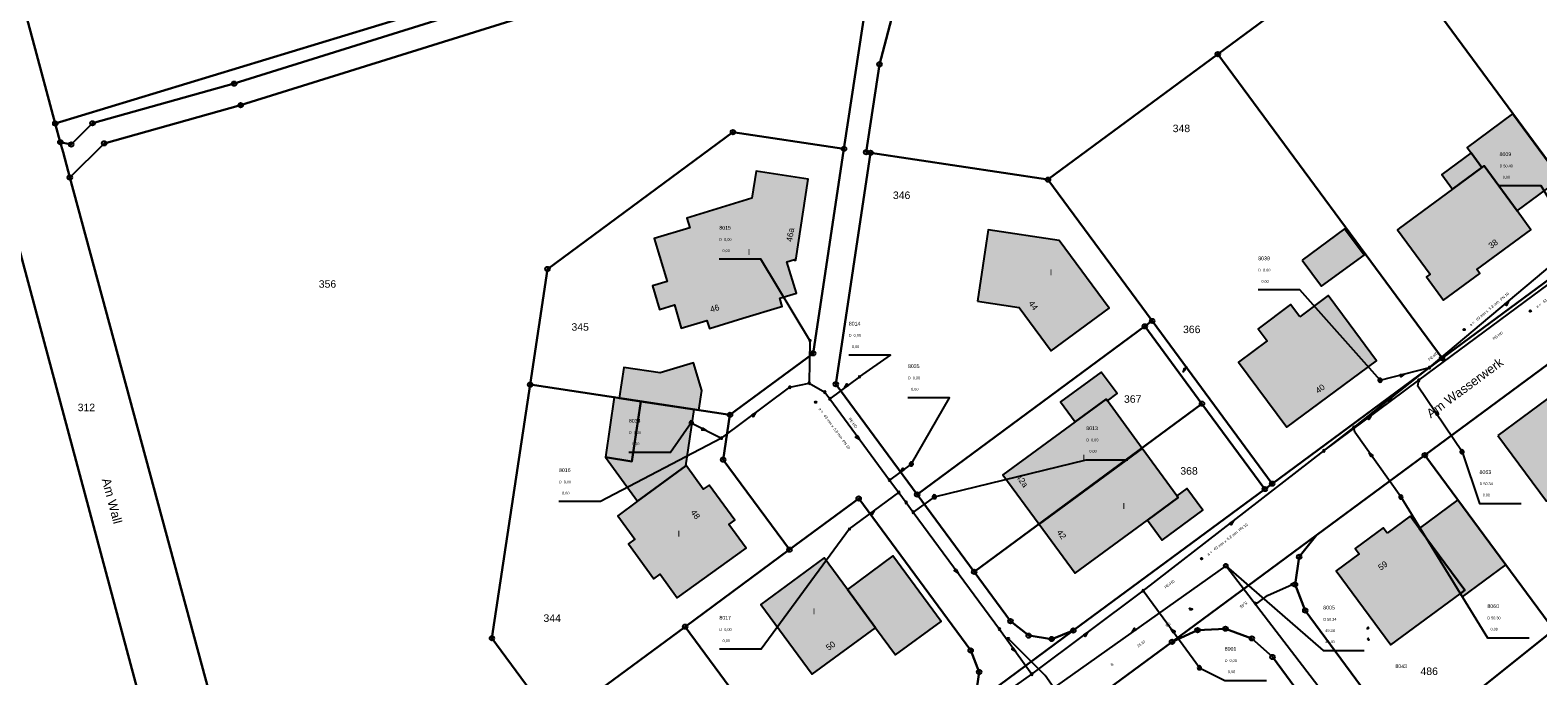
# Model space of a CAD drawing. Header units: metres. Extents: x 410063 to 2410512, y 5786105 to 5787650.
# Tile 9 of 30: x 2409722 to 2409890, y 5786888 to 5786959. Entities that reach past the tile are written whole.
import ezdxf

# ---------------------------------------------------------------- set-up
doc = ezdxf.new("R2010")
doc.units = ezdxf.units.M
for name, color, linetype in [('DRUCK-DECKELH', 40, 'Continuous'), ('DRUCK-FLUßRICH', 40, 'Continuous'), ('DRUCK-HALTUNGE', 40, 'Continuous'), ('DRUCK-ROHRD-M', 40, 'Continuous'), ('DRUCK-ROHRMAT', 40, 'Continuous'), ('DRUCK-SCHACHTN', 40, 'Continuous'), ('DRUCK-SCHAECHT', 40, 'Continuous'), ('DRUCK-SOHLENH', 40, 'Continuous'), ('K100-FLST_GRENZEN', 40, 'Continuous'), ('K105-FLST_NUMMERN', 40, 'Continuous'), ('K120-ALLG_TEXTE', 40, 'Continuous'), ('K125-GEB_LINIEN', 40, 'Continuous'), ('K125-GEB_LINIEN-FLAECHE', 2, 'Continuous'), ('K130-GEB_TEXTE', 40, 'Continuous'), ('KANAL', 9, 'Continuous'), ('R-DECKELHOEHE', 7, 'Continuous'), ('R-FLUßRBICHTUNG', 7, 'Continuous'), ('R-GEFAELLE', 7, 'Continuous'), ('R-HALTUNGEN', 7, 'Continuous'), ('R-HAUSANSCHLUS', 7, 'Continuous'), ('R-LAENGE', 7, 'Continuous'), ('R-ROHRMATERIAL', 7, 'Continuous'), ('R-SCHACHTNR', 7, 'Continuous'), ('R-SCHAECHTE', 7, 'Continuous'), ('R-SOHLENHOEHE', 7, 'Continuous'), ('SCHAECHTE-OV', 40, 'Continuous'), ('SCHAECHTE-SCHN', 40, 'Continuous')]:
    doc.layers.add(name, color=color, linetype=linetype)
doc.styles.add('ARIAL', font='arial.ttf')

# ---------------------------------------------------------------- blocks, each defined once
blk = doc.blocks.new('233')
at = {"layer": 'K105-FLST_NUMMERN', "color": 7}
for points in [[(2, 0.5, 0), (0, 0, 0), (2, -0.5, 0)], [(0, 0, 0), (4, 0, 0)]]:
    blk.add_polyline3d(points, dxfattribs=at)
blk = doc.blocks.new('GRENZSTEIN')
at = {"color": 7, "linetype": 'Continuous'}
blk.add_circle((0.000001, 0.000001), 0.749999, dxfattribs=at)
blk = doc.blocks.new('140')
at = {"layer": 'DRUCK-FLUßRICH', "color": 12}
for points in [[(0, 0, 0), (6.9, 1, 0), (7, 0, 0), (0, 0, 0)], [(0.141, 0, 0), (0.165, 0.024, 0)], [(0.331, 0.048, 0), (0.283, 0, 0)], [(0.424, 0, 0), (0.496, 0.072, 0)], [(0.662, 0.096, 0), (0.566, 0, 0)], [(0.707, 0, 0), (0.827, 0.12, 0)], [(0.992, 0.144, 0), (0.849, 0, 0)], [(0.99, 0, 0), (1.158, 0.168, 0)], [(1.323, 0.192, 0), (1.131, 0, 0)], [(1.273, 0, 0), (1.489, 0.216, 0)], [(1.654, 0.24, 0), (1.414, 0, 0)], [(1.556, 0, 0), (1.819, 0.264, 0)], [(1.985, 0.288, 0), (1.697, 0, 0)], [(1.838, 0, 0), (2.15, 0.312, 0)], [(2.315, 0.336, 0), (1.98, 0, 0)], [(2.121, 0, 0), (2.481, 0.36, 0)], [(2.646, 0.384, 0), (2.263, 0, 0)], [(2.404, 0, 0), (2.812, 0.407, 0)], [(2.977, 0.431, 0), (2.546, 0, 0)], [(2.687, 0, 0), (3.142, 0.455, 0)], [(3.308, 0.479, 0), (2.828, 0, 0)], [(2.97, 0, 0), (3.473, 0.503, 0)], [(3.639, 0.527, 0), (3.111, 0, 0)], [(3.253, 0, 0), (3.804, 0.551, 0)], [(3.969, 0.575, 0), (3.394, 0, 0)], [(3.536, 0, 0), (4.135, 0.599, 0)], [(4.3, 0.623, 0), (3.677, 0, 0)], [(3.818, 0, 0), (4.466, 0.647, 0)], [(4.631, 0.671, 0), (3.96, 0, 0)], [(4.101, 0, 0), (4.796, 0.695, 0)], [(4.962, 0.719, 0), (4.243, 0, 0)], [(4.384, 0, 0), (5.127, 0.743, 0)], [(5.293, 0.767, 0), (4.525, 0, 0)], [(4.667, 0, 0), (5.458, 0.791, 0)], [(5.623, 0.815, 0), (4.808, 0, 0)], [(4.95, 0, 0), (5.789, 0.839, 0)], [(5.954, 0.863, 0), (5.091, 0, 0)], [(5.233, 0, 0), (6.119, 0.887, 0)], [(6.285, 0.911, 0), (5.374, 0, 0)], [(5.515, 0, 0), (6.45, 0.935, 0)], [(6.616, 0.959, 0), (5.657, 0, 0)], [(5.798, 0, 0), (6.781, 0.983, 0)], [(6.904, 0.964, 0), (5.94, 0, 0)], [(6.081, 0, 0), (6.916, 0.835, 0)], [(6.929, 0.707, 0), (6.223, 0, 0)], [(6.364, 0, 0), (6.942, 0.578, 0)], [(6.955, 0.45, 0), (6.505, 0, 0)], [(6.647, 0, 0), (6.968, 0.321, 0)], [(6.981, 0.193, 0), (6.788, 0, 0)], [(6.93, 0, 0), (6.994, 0.064, 0)]]:
    blk.add_polyline3d(points, dxfattribs=at)
blk = doc.blocks.new('147')
at = {"color": 12, "linetype": 'Continuous'}
blk.add_circle((0, 0), 1.25, dxfattribs=at)
at = {"layer": 'DRUCK-ROHRD-M', "color": 12}
blk.add_polyline3d([(-1.25, -1.25, 0), (1.25, 1.25, 0)], dxfattribs=at)
blk = doc.blocks.new('1002')
at = {"color": 7, "linetype": 'Continuous'}
for start, end in [(359.999977, 180.000023), (29.999995, 90.000023), (180.000023, 359.999977), (210.000012, 269.999977)]:
    blk.add_arc((0, 0), 2.5, start, end, dxfattribs=at)
at = {"layer": 'DRUCK-SCHAECHT', "color": 7}
for points in [[(0, 2.5, 0), (0, -2.5, 0)], [(2.165, 1.25, 0), (0, 1.25, 0), (0, 2.5, 0)], [(-2.165, -1.25, 0), (0, -1.25, 0), (0, -2.5, 0)]]:
    blk.add_polyline3d(points, dxfattribs=at)
blk = doc.blocks.new('1008')
at = {"color": 7, "linetype": 'Continuous'}
for start, end in [(360, 180), (180, 360)]:
    blk.add_arc((0, 0), 1.25, start, end, dxfattribs=at)
blk = doc.blocks.new('122')
at = {"color": 7, "linetype": 'Continuous'}
blk.add_circle((0, 0), 1.25, dxfattribs=at)
blk = doc.blocks.new('119')
at = {"color": 4, "linetype": 'Continuous'}
for centre in [(0.2, 0.85), (0.4, 0.15), (0.8, 0.15)]:
    blk.add_circle(centre, 0.15, dxfattribs=at)
at = {"layer": 'R-GEFAELLE', "color": 4}
blk.add_polyline3d([(0, 0, 0), (0.6, 1, 0)], dxfattribs=at)
blk = doc.blocks.new('1012')
at = {"color": 7, "linetype": 'Continuous'}
for start, end in [(359.999847, 180.000153), (180.000153, 359.999847)]:
    blk.add_arc((0, 0), 0.375, start, end, dxfattribs=at)
at = {"layer": 'R-SOHLENHOEHE', "color": 7}
for points in [[(0.375, 0, 0), (0.938, 0, 0)], [(0.563, 0.188, 0), (0.563, -0.188, 0), (0.938, 0, 0), (0.563, 0.188, 0)]]:
    blk.add_polyline3d(points, dxfattribs=at)
blk = doc.blocks.new('1011')
at = {"color": 7, "linetype": 'Continuous'}
for start, end in [(359.999847, 180.000153), (180.000153, 359.999847)]:
    blk.add_arc((0, 0), 0.375, start, end, dxfattribs=at)
at = {"layer": 'R-SOHLENHOEHE', "color": 7}
blk.add_polyline3d([(0.375, 0, 0), (0.75, 0.188, 0), (0.75, -0.188, 0), (0.375, 0, 0), (0.938, 0, 0)], dxfattribs=at)
blk = doc.blocks.new('S1010')
at = {"layer": 'DRUCK-SCHAECHT', "color": 32}
for points in [[(0.393, 0.943, 0), (-0.363, 0.934, 0), (-0.353, -1.108, 0), (0.402, -1.108, 0), (0.393, 0.943, 0)], [(-0.216, 0.935, 0), (-0.216, -1.108, 0)], [(-0.118, -1.108, 0), (-0.128, 0.937, 0)], [(0, 0.938, 0), (0, -1.108, 0)], [(0.138, 0.94, 0), (0.127, -1.108, 0)], [(0.274, -1.108, 0), (0.264, 0.942, 0)]]:
    blk.add_polyline3d(points, dxfattribs=at)
blk = doc.blocks.new('98')
at = {"layer": 'R-HAUSANSCHLUS', "color": 4}
for points in [[(0, 0.25, 0), (-0.25, 0, 0)], [(-0.249, 0.001, 0), (0, 0.001, 0)], [(0, 0.026, 0), (-0.224, 0.026, 0)], [(-0.199, 0.051, 0), (0, 0.051, 0)], [(0, 0.076, 0), (-0.174, 0.076, 0)], [(-0.149, 0.101, 0), (0, 0.101, 0)], [(0, 0.126, 0), (-0.124, 0.126, 0)], [(-0.099, 0.151, 0), (0, 0.151, 0)], [(0, 0.176, 0), (-0.074, 0.176, 0)], [(-0.049, 0.201, 0), (0, 0.201, 0)], [(0, 0.226, 0), (-0.024, 0.226, 0)], [(0, 0, 0), (0, 0.5, 0)]]:
    blk.add_polyline3d(points, dxfattribs=at)

msp = doc.modelspace()

# ---------------------------------------------------------------- hatches: boundary and pattern name
at = {"layer": 'K125-GEB_LINIEN-FLAECHE', "true_color": 0xc7c8ca}
for points in [[(2409882.127, 5786945.832), (2409883.329, 5786944.205), (2409883.57, 5786944.383), (2409887.258, 5786939.376), (2409892.073, 5786942.942), (2409886.736, 5786950.173), (2409881.685, 5786946.441)], [(2409880.054, 5786941.787), (2409883.329, 5786944.205), (2409882.127, 5786945.832), (2409878.86, 5786943.42)], [(2409801.096, 5786927.441), (2409805.288, 5786928.712), (2409805.46, 5786928.764), (2409805.202, 5786929.665), (2409807.071, 5786930.219), (2409805.987, 5786933.718), (2409806.844, 5786933.973), (2409806.832, 5786933.917), (2409807.016, 5786933.887), (2409808.359, 5786942.924), (2409802.569, 5786943.793), (2409802.11, 5786940.796), (2409794.865, 5786938.582), (2409795.196, 5786937.494), (2409791.223, 5786936.315), (2409791.834, 5786934.33), (2409792.694, 5786931.534), (2409791.044, 5786931.038), (2409791.824, 5786928.431), (2409793.508, 5786928.924), (2409794.255, 5786926.353), (2409797.102, 5786927.204), (2409797.381, 5786926.314)], [(2409880.054, 5786941.787), (2409874.172, 5786937.444), (2409873.931, 5786937.266), (2409877.561, 5786932.349), (2409877.166, 5786932.034), (2409879.062, 5786929.469), (2409883.086, 5786932.431), (2409882.774, 5786932.85), (2409888.791, 5786937.287), (2409887.258, 5786939.376), (2409883.57, 5786944.383), (2409883.329, 5786944.205)], [(2409827.223, 5786929.337), (2409831.858, 5786928.654), (2409835.426, 5786923.823), (2409841.848, 5786928.584), (2409836.317, 5786936.082), (2409828.41, 5786937.276)], [(2409863.332, 5786933.911), (2409865.498, 5786930.995), (2409870.219, 5786934.477), (2409868.056, 5786937.394)], [(2409863.071, 5786927.609), (2409862.046, 5786928.976), (2409858.425, 5786926.277), (2409859.441, 5786924.92), (2409856.266, 5786922.571), (2409861.63, 5786915.33), (2409871.595, 5786922.725), (2409868.568, 5786926.838), (2409866.242, 5786929.969)], [(2409787.343, 5786918.572), (2409789.745, 5786918.21), (2409795.695, 5786917.313), (2409796.209, 5786917.236), (2409796.534, 5786919.414), (2409795.608, 5786922.502), (2409791.906, 5786921.386), (2409787.851, 5786921.986)], [(2409838.078, 5786915.917), (2409841.532, 5786918.442), (2409841.668, 5786918.256), (2409842.754, 5786919.069), (2409840.97, 5786921.466), (2409836.434, 5786918.164)], [(2409885.117, 5786914.422), (2409890.533, 5786907.106), (2409898.658, 5786913.107), (2409893.228, 5786920.422)], [(2409787.343, 5786918.572), (2409786.785, 5786918.656), (2409785.813, 5786911.986), (2409788.754, 5786911.529), (2409789.745, 5786918.21)], [(2409789.745, 5786918.21), (2409788.754, 5786911.529), (2409785.813, 5786911.986), (2409789.378, 5786907.105), (2409794.765, 5786911.049), (2409795.695, 5786917.313)], [(2409834.058, 5786904.573), (2409845.53, 5786912.973), (2409841.668, 5786918.256), (2409841.532, 5786918.442), (2409838.078, 5786915.917), (2409830.039, 5786910.04)], [(2409834.058, 5786904.573), (2409838.09, 5786899.094), (2409846.114, 5786904.988), (2409849.551, 5786907.513), (2409849.398, 5786907.721), (2409845.53, 5786912.973)], [(2409794.765, 5786911.049), (2409789.378, 5786907.105), (2409787.176, 5786905.493), (2409789.074, 5786902.875), (2409788.37, 5786902.366), (2409791.198, 5786898.486), (2409791.909, 5786898.996), (2409793.805, 5786896.372), (2409801.46, 5786901.899), (2409799.534, 5786904.526), (2409800.211, 5786905), (2409797.371, 5786908.896), (2409796.701, 5786908.434), (2409794.789, 5786911.067)], [(2409849.398, 5786907.721), (2409849.551, 5786907.513), (2409846.114, 5786904.988), (2409847.758, 5786902.77), (2409852.278, 5786906.095), (2409850.5, 5786908.522)], [(2409876.35, 5786904.068), (2409881.428, 5786897.217), (2409880.904, 5786896.831), (2409881.175, 5786896.471), (2409885.998, 5786900.045), (2409880.668, 5786907.276)], [(2409872.778, 5786903.538), (2409872.334, 5786904.145), (2409869.23, 5786901.867), (2409869.67, 5786901.246), (2409867.121, 5786899.351), (2409873.184, 5786891.149), (2409880.904, 5786896.831), (2409881.428, 5786897.217), (2409876.35, 5786904.068), (2409875.334, 5786905.439)], [(2409815.873, 5786893.043), (2409818.095, 5786890.023), (2409823.163, 5786893.724), (2409817.802, 5786901.024), (2409812.745, 5786897.301)], [(2409815.873, 5786893.043), (2409812.745, 5786897.301), (2409810.163, 5786900.816), (2409803.097, 5786895.638), (2409808.829, 5786887.874)]]:
    msp.add_hatch(color=9, dxfattribs=at).paths.add_polyline_path(points)

# ---------------------------------------------------------------- linework, layer by layer
at = {"layer": 'DRUCK-HALTUNGE', "color": 12}
for points in [[(2409876.3, 5786920.55, 0), (2409907.95, 5786943.95, 0)], [(2409877.49, 5786921.96, 0), (2409895.09, 5786936.71, 0)], [(2409808.56, 5786924.97, 0), (2409808.5, 5786920.24, 0), (2409810.23, 5786919.23, 0)], [(2409869.08, 5786915.31, 0), (2409877.49, 5786921.96, 0)], [(2409872, 5786920.56, 0), (2409877.49, 5786921.96, 0)], [(2409798.71, 5786914.13, 0), (2409806.34, 5786919.77, 0)], [(2409806.34, 5786919.77, 0), (2409808.5, 5786920.24, 0)], [(2409814.07, 5786920.95, 0), (2409810.77, 5786918.49, 0)], [(2409865.76, 5786912.7, 0), (2409876.3, 5786920.55, 0)], [(2409881.12, 5786912.61, 0), (2409876.2, 5786919.903, 50.457), (2409876.305, 5786920.554, 0), (2409876.3, 5786920.55, 0)], [(2409810.23, 5786919.23, 0), (2409810.77, 5786918.49, 0)], [(2409810.77, 5786918.49, 0), (2409817.42, 5786909.46, 0)], [(2409795.37, 5786915.83, 0), (2409798.71, 5786914.13, 0)], [(2409865.76, 5786912.7, 0), (2409869.08, 5786915.31, 0)], [(2409874.32, 5786907.58, 0), (2409869.19, 5786914.779, 49.214), (2409869.083, 5786915.314, 48.982), (2409869.08, 5786915.31, 0)], [(2409819.85, 5786911.25, 0), (2409817.42, 5786909.46, 0)], [(2409845.65, 5786897.16, 0), (2409865.76, 5786912.7, 0)], [(2409817.42, 5786909.46, 0), (2409818.45, 5786908.07, 0)], [(2409812.97, 5786904.03, 0), (2409818.45, 5786908.07, 0)], [(2409818.45, 5786908.07, 0), (2409819.28, 5786906.96, 0)], [(2409819.28, 5786906.96, 0), (2409820.07, 5786905.89, 0)], [(2409822.41, 5786907.61, 0), (2409820.07, 5786905.89, 0)], [(2409820.07, 5786905.89, 0), (2409829.67, 5786892.89, 0)], [(2409833.26, 5786887.89, 0), (2409845.65, 5786897.16, 0)], [(2409851.9, 5786888.6, 0), (2409845.65, 5786897.16, 0)], [(2409829.67, 5786892.89, 0), (2409833.26, 5786887.89, 0)], [(2409814.7, 5786874.78, 0), (2409833.26, 5786887.89, 0)]]:
    msp.add_polyline3d(points, dxfattribs=at)
at = {"layer": 'DRUCK-SCHACHTN', "color": 7}
for points in [[(2409892.33, 5786938.17, 0), (2409889.935, 5786942.178, 0), (2409885.3, 5786942.178, 0)], [(2409808.56, 5786924.97, 0), (2409803.119, 5786933.999, 0), (2409798.484, 5786933.999, 0)], [(2409872, 5786920.56, 0), (2409863.086, 5786930.595, 0), (2409858.451, 5786930.595, 0)], [(2409814.07, 5786920.95, 0), (2409817.528, 5786923.338, 0), (2409812.893, 5786923.338, 0)], [(2409819.85, 5786911.25, 0), (2409824.108, 5786918.609, 0), (2409819.473, 5786918.609, 0)], [(2409795.37, 5786915.83, 0), (2409793.059, 5786912.54, 0), (2409788.424, 5786912.54, 0)], [(2409798.71, 5786914.13, 0), (2409785.278, 5786907.058, 0), (2409780.643, 5786907.058, 0)], [(2409822.41, 5786907.61, 0), (2409839.313, 5786911.715, 0), (2409843.948, 5786911.715, 0)], [(2409881.12, 5786912.61, 0), (2409883.072, 5786906.846, 0), (2409887.707, 5786906.846, 0)], [(2409874.32, 5786907.58, 0), (2409883.944, 5786891.933, 0), (2409888.579, 5786891.933, 0)], [(2409812.97, 5786904.03, 0), (2409803.132, 5786890.646, 0), (2409798.497, 5786890.646, 0)], [(2409851.9, 5786888.6, 0), (2409854.717, 5786887.196, 0), (2409859.352, 5786887.196, 0)]]:
    msp.add_polyline3d(points, dxfattribs=at)
at = {"layer": 'K100-FLST_GRENZEN', "color": 18, "true_color": 0x000000}
for points in [[(2409695.355, 5787065.847992, 0), (2409702.502998, 5787030.808014, 0), (2409702.502998, 5787030.808014, 0), (2409711.119003, 5786998.946014, 0), (2409722.099998, 5786958.341003, 0), (2409724.598999, 5786949.096008, 0), (2409879.860001, 5786996.257996, 0), (2409882.018005, 5787002.328003, 0), (2409881.880997, 5787003.43399, 0), (2409874.792007, 5787060.809998, 0)], [(2409772.947006, 5786756.166, 0), (2409765.695999, 5786794.675003, 0), (2409765.036003, 5786797.804993, 0), (2409763.402, 5786805.559006, 0), (2409762.920998, 5786807.339996, 0), (2409762.157997, 5786810.160995, 0), (2409755.142998, 5786836.246002, 0), (2409752.946999, 5786844.414001, 0), (2409748.906998, 5786859.330994, 0), (2409726.223999, 5786943.09201, 0), (2409725.464996, 5786945.89801, 0), (2409725.162003, 5786947.015991, 0), (2409724.598999, 5786949.096008, 0), (2409722.099998, 5786958.341003, 0), (2409711.119003, 5786998.946014, 0)], [(2409862.186005, 5786990.308014, 0), (2409744.513, 5786953.523987, 0), (2409728.747002, 5786949.122009, 0), (2409726.376999, 5786946.769012, 0), (2409725.162003, 5786947.015991, 0), (2409725.464996, 5786945.89801, 0), (2409726.223999, 5786943.09201, 0), (2409726.223999, 5786943.09201, 0), (2409730.045998, 5786946.890015, 0), (2409745.222, 5786951.127014, 0), (2409808.820007, 5786971.005005, 0)], [(2409815.253998, 5786965.488007, 0), (2409812.354004, 5786946.276001, 0), (2409808.925003, 5786923.540985, 0), (2409799.673004, 5786916.713989, 0), (2409798.919998, 5786911.718994, 0), (2409806.294998, 5786901.725006, 0), (2409813.994995, 5786907.40799, 0), (2409826.457993, 5786890.518005, 0), (2409827.401001, 5786888.119995, 0), (2409827.018997, 5786885.561005, 0), (2409825.403, 5786883.527008, 0), (2409837.871994, 5786892.727997, 0), (2409835.466003, 5786891.785004, 0), (2409832.910004, 5786892.167999, 0), (2409830.880997, 5786893.782013, 0), (2409826.845993, 5786899.251007, 0), (2409820.496994, 5786907.856995, 0), (2409811.442993, 5786920.127991, 0), (2409815.320007, 5786945.828003, 0), (2409814.826004, 5786945.903015, 0), (2409816.300003, 5786955.665985, 0), (2409818.029999, 5786962.131012, 0)], [(2409717.678001, 5786945.839996, 0), (2409736.670998, 5786875.197998, 0), (2409738.500999, 5786868.322998, 0), (2409739.233002, 5786865.572998, 0), (2409747.919998, 5786832.927002, 0), (2409757.900002, 5786797.604004, 0), (2409761.735001, 5786784.360992, 0), (2409763.949997, 5786776.714996, 0)], [(2409896.993988, 5786936.355011, 0), (2409878.895996, 5786923, 0), (2409859.992996, 5786909.050995, 0), (2409859.188995, 5786908.457001, 0), (2409837.871994, 5786892.727997, 0), (2409825.403, 5786883.527008, 0)], [(2409835.192001, 5786881.388, 0), (2409848.860001, 5786891.480988, 0), (2409864.945999, 5786903.346008, 0), (2409876.992004, 5786912.230011, 0), (2409894.697998, 5786925.289001, 0)], [(2409892.009995, 5786861.246002, 0), (2409889.274994, 5786861.519989, 0), (2409889.274994, 5786861.519989, 0), (2409887.098007, 5786863.199005, 0), (2409874.945007, 5786879.679993, 0), (2409863.679001, 5786894.959015, 0), (2409862.546005, 5786897.848999, 0), (2409863.009995, 5786900.919006, 0), (2409864.945999, 5786903.346008, 0), (2409848.860001, 5786891.480988, 0), (2409851.695007, 5786892.77301, 0), (2409854.804993, 5786892.932007, 0), (2409857.733002, 5786891.858002, 0), (2409860.033997, 5786889.795013, 0), (2409873.078995, 5786872.104004, 0), (2409882.587006, 5786859.209991, 0), (2409889.113998, 5786850.359009, 0), (2409894.144989, 5786854.069, 0)]]:
    msp.add_polyline3d(points, dxfattribs=at)
for points in [[(2409725.162003, 5786947.015991, 0), (2409726.376999, 5786946.769012, 0), (2409728.747002, 5786949.122009, 0), (2409744.513, 5786953.523987, 0), (2409862.186005, 5786990.308014, 0), (2409879.432007, 5786995.053986, 0), (2409879.860001, 5786996.257996, 0), (2409724.598999, 5786949.096008, 0), (2409725.162003, 5786947.015991, 0)], [(2409815.320007, 5786945.828003, 0), (2409835.052002, 5786942.855011, 0), (2409853.953995, 5786956.804993, 0), (2409872.052994, 5786970.161011, 0), (2409890.151993, 5786983.518005, 0), (2409882.850998, 5786993.411011, 0), (2409862.891006, 5786987.910004, 0), (2409837.005997, 5786979.81601, 0), (2409830.882004, 5786977.118988, 0), (2409825.507996, 5786973.131989, 0), (2409821.151993, 5786968.049988, 0), (2409818.029999, 5786962.131012, 0), (2409816.300003, 5786955.665985, 0), (2409814.826004, 5786945.903015, 0), (2409815.320007, 5786945.828003, 0)], [(2409872.052994, 5786970.161011, 0), (2409896.993988, 5786936.355011, 0), (2409915.089996, 5786949.708008, 0), (2409896.084991, 5786975.473999, 0), (2409890.151993, 5786983.518005, 0), (2409872.052994, 5786970.161011, 0)], [(2409726.223999, 5786943.09201, 0), (2409748.906998, 5786859.330994, 0), (2409779.005997, 5786881.583008, 0), (2409780.153, 5786882.429993, 0), (2409773.184998, 5786891.877014, 0), (2409777.434998, 5786920.065002, 0), (2409779.373001, 5786932.915985, 0), (2409799.998993, 5786948.138, 0), (2409812.354004, 5786946.276001, 0), (2409815.253998, 5786965.488007, 0), (2409814.996002, 5786967.97699, 0), (2409813.565002, 5786970.028992, 0), (2409811.319, 5786971.130005, 0), (2409808.820007, 5786971.005005, 0), (2409745.222, 5786951.127014, 0), (2409730.045998, 5786946.890015, 0), (2409726.223999, 5786943.09201, 0)], [(2409853.953995, 5786956.804993, 0), (2409878.895996, 5786923, 0), (2409896.993988, 5786936.355011, 0), (2409872.052994, 5786970.161011, 0), (2409853.953995, 5786956.804993, 0)], [(2409846.639008, 5786927.148987, 0), (2409859.992996, 5786909.050995, 0), (2409878.895996, 5786923, 0), (2409853.953995, 5786956.804993, 0), (2409835.052002, 5786942.855011, 0), (2409846.639008, 5786927.148987, 0)], [(2409777.434998, 5786920.065002, 0), (2409799.673004, 5786916.713989, 0), (2409808.925003, 5786923.540985, 0), (2409812.354004, 5786946.276001, 0), (2409799.998993, 5786948.138, 0), (2409779.373001, 5786932.915985, 0), (2409777.434998, 5786920.065002, 0)], [(2409668.816999, 5786933.179993, 0), (2409667.280001, 5786932.782013, 0), (2409667.18, 5786921.820007, 0), (2409669.858, 5786901.946991, 0), (2409673.529999, 5786877.542999, 0), (2409675.939999, 5786861.90799, 0), (2409676.557999, 5786859.15799, 0), (2409677.153999, 5786859.321991, 0), (2409677.771, 5786859.492004, 0), (2409736.670998, 5786875.197998, 0), (2409717.678001, 5786945.839996, 0), (2409668.816999, 5786933.179993, 0)], [(2409811.442993, 5786920.127991, 0), (2409820.496994, 5786907.856995, 0), (2409845.835007, 5786926.554993, 0), (2409846.639008, 5786927.148987, 0), (2409835.052002, 5786942.855011, 0), (2409815.320007, 5786945.828003, 0), (2409811.442993, 5786920.127991, 0)], [(2409826.845993, 5786899.251007, 0), (2409852.184998, 5786917.950012, 0), (2409845.835007, 5786926.554993, 0), (2409820.496994, 5786907.856995, 0), (2409826.845993, 5786899.251007, 0)], [(2409845.835007, 5786926.554993, 0), (2409852.184998, 5786917.950012, 0), (2409859.188995, 5786908.457001, 0), (2409859.992996, 5786909.050995, 0), (2409846.639008, 5786927.148987, 0), (2409845.835007, 5786926.554993, 0)], [(2409876.992004, 5786912.230011, 0), (2409891.334, 5786892.804993, 0), (2409908.506012, 5786906.557007, 0), (2409894.697998, 5786925.289001, 0), (2409876.992004, 5786912.230011, 0)], [(2409773.184998, 5786891.877014, 0), (2409780.153, 5786882.429993, 0), (2409794.688995, 5786893.161011, 0), (2409806.294998, 5786901.725006, 0), (2409798.919998, 5786911.718994, 0), (2409799.673004, 5786916.713989, 0), (2409777.434998, 5786920.065002, 0), (2409773.184998, 5786891.877014, 0)], [(2409830.880997, 5786893.782013, 0), (2409832.910004, 5786892.167999, 0), (2409835.466003, 5786891.785004, 0), (2409837.871994, 5786892.727997, 0), (2409859.188995, 5786908.457001, 0), (2409852.184998, 5786917.950012, 0), (2409826.845993, 5786899.251007, 0), (2409830.880997, 5786893.782013, 0)], [(2409864.945999, 5786903.346008, 0), (2409863.009995, 5786900.919006, 0), (2409862.546005, 5786897.848999, 0), (2409863.679001, 5786894.959015, 0), (2409874.945007, 5786879.679993, 0), (2409891.334, 5786892.804993, 0), (2409876.992004, 5786912.230011, 0), (2409864.945999, 5786903.346008, 0)], [(2409794.688995, 5786893.161011, 0), (2409810.117996, 5786872.25, 0), (2409825.403, 5786883.527008, 0), (2409827.018997, 5786885.561005, 0), (2409827.401001, 5786888.119995, 0), (2409826.457993, 5786890.518005, 0), (2409813.994995, 5786907.40799, 0), (2409806.294998, 5786901.725006, 0), (2409794.688995, 5786893.161011, 0)], [(2409779.005997, 5786881.583008, 0), (2409795.238007, 5786859.580994, 0), (2409797.001007, 5786862.569, 0), (2409810.117996, 5786872.25, 0), (2409794.688995, 5786893.161011, 0), (2409780.153, 5786882.429993, 0), (2409779.005997, 5786881.583008, 0)], [(2409835.192001, 5786881.388, 0), (2409852.981995, 5786857.286987, 0), (2409873.078995, 5786872.104004, 0), (2409860.033997, 5786889.795013, 0), (2409857.733002, 5786891.858002, 0), (2409854.804993, 5786892.932007, 0), (2409851.695007, 5786892.77301, 0), (2409848.860001, 5786891.480988, 0), (2409835.192001, 5786881.388, 0)], [(2409874.945007, 5786879.679993, 0), (2409887.098007, 5786863.199005, 0), (2409889.274994, 5786861.519989, 0), (2409892.009995, 5786861.246002, 0), (2409894.476013, 5786862.459991, 0), (2409907.838013, 5786874.554993, 0), (2409891.334, 5786892.804993, 0), (2409874.945007, 5786879.679993, 0)]]:
    msp.add_polyline3d(points, close=True, dxfattribs=at)
at = {"layer": 'K125-GEB_LINIEN', "color": 32}
for points in [[(2409882.127, 5786945.832, 0), (2409883.329, 5786944.205, 0), (2409883.57, 5786944.383, 0), (2409887.258, 5786939.376, 0), (2409892.073, 5786942.942, 0), (2409886.736, 5786950.173, 0), (2409881.685, 5786946.441, 0), (2409882.127, 5786945.832, 0)], [(2409880.054, 5786941.787, 0), (2409883.329, 5786944.205, 0), (2409882.127, 5786945.832, 0), (2409878.86, 5786943.42, 0), (2409880.054, 5786941.787, 0)], [(2409801.095993, 5786927.44101, 0), (2409805.287994, 5786928.712006, 0), (2409805.460007, 5786928.764008, 0), (2409805.201996, 5786929.665009, 0), (2409807.070999, 5786930.218994, 0), (2409805.987, 5786933.717987, 0), (2409806.843994, 5786933.972992, 0), (2409806.832001, 5786933.916992, 0), (2409807.016006, 5786933.886993, 0), (2409808.358994, 5786942.924011, 0), (2409802.569, 5786943.792999, 0), (2409802.110001, 5786940.79599, 0), (2409794.865005, 5786938.582001, 0), (2409795.195999, 5786937.493988, 0), (2409791.223007, 5786936.315002, 0), (2409791.834, 5786934.329987, 0), (2409792.694, 5786931.533997, 0), (2409791.044006, 5786931.037994, 0), (2409791.824005, 5786928.431, 0), (2409793.507996, 5786928.924011, 0), (2409794.255005, 5786926.352997, 0), (2409797.102005, 5786927.20401, 0), (2409797.380997, 5786926.313995, 0), (2409801.095993, 5786927.44101, 0)], [(2409880.054001, 5786941.786987, 0), (2409874.171997, 5786937.444, 0), (2409873.931, 5786937.265991, 0), (2409877.561005, 5786932.348999, 0), (2409877.166, 5786932.033997, 0), (2409879.061996, 5786929.468994, 0), (2409883.085999, 5786932.431, 0), (2409882.774002, 5786932.850006, 0), (2409888.791, 5786937.286987, 0), (2409887.257996, 5786939.376007, 0), (2409883.570007, 5786944.382996, 0), (2409883.328995, 5786944.204987, 0), (2409880.054001, 5786941.786987, 0)], [(2409827.223007, 5786929.337006, 0), (2409831.858002, 5786928.653992, 0), (2409835.425995, 5786923.822998, 0), (2409841.848007, 5786928.584015, 0), (2409836.317001, 5786936.082001, 0), (2409828.410004, 5786937.276001, 0), (2409827.223007, 5786929.337006, 0)], [(2409863.332, 5786933.911, 0), (2409865.498, 5786930.995, 0), (2409870.219, 5786934.477, 0), (2409868.056, 5786937.394, 0), (2409863.332, 5786933.911, 0)], [(2409863.070999, 5786927.609009, 0), (2409862.046005, 5786928.976013, 0), (2409858.425003, 5786926.277008, 0), (2409859.440994, 5786924.920013, 0), (2409856.266006, 5786922.571014, 0), (2409861.630005, 5786915.329987, 0), (2409871.595001, 5786922.725006, 0), (2409868.567993, 5786926.838013, 0), (2409866.242004, 5786929.968994, 0), (2409863.070999, 5786927.609009, 0)], [(2409787.343, 5786918.572, 0), (2409789.745, 5786918.21, 0), (2409795.695, 5786917.313, 0), (2409796.209, 5786917.236, 0), (2409796.534, 5786919.414, 0), (2409795.608, 5786922.502, 0), (2409791.906, 5786921.386, 0), (2409787.851, 5786921.986, 0), (2409787.343, 5786918.572, 0)], [(2409838.078, 5786915.917, 0), (2409841.532, 5786918.442, 0), (2409841.668, 5786918.256, 0), (2409842.754, 5786919.069, 0), (2409840.97, 5786921.466, 0), (2409836.434, 5786918.164, 0), (2409838.078, 5786915.917, 0)], [(2409885.117004, 5786914.421997, 0), (2409890.533005, 5786907.105988, 0), (2409898.65799, 5786913.106995, 0), (2409893.227997, 5786920.421997, 0), (2409885.117004, 5786914.421997, 0)], [(2409787.343, 5786918.572, 0), (2409786.785, 5786918.656, 0), (2409785.813, 5786911.986, 0), (2409788.754, 5786911.529, 0), (2409789.745, 5786918.21, 0), (2409787.343, 5786918.572, 0)], [(2409789.745, 5786918.21, 0), (2409788.754, 5786911.529, 0), (2409785.813, 5786911.986, 0), (2409789.378, 5786907.105, 0), (2409794.765, 5786911.049, 0), (2409795.695, 5786917.313, 0), (2409789.745, 5786918.21, 0)], [(2409834.057999, 5786904.572998, 0), (2409845.529999, 5786912.972992, 0), (2409841.667999, 5786918.256012, 0), (2409841.531998, 5786918.441986, 0), (2409838.078003, 5786915.916992, 0), (2409830.039001, 5786910.040009, 0), (2409834.057999, 5786904.572998, 0)], [(2409834.057999, 5786904.572998, 0), (2409838.089996, 5786899.093994, 0), (2409846.113998, 5786904.988007, 0), (2409849.550995, 5786907.513, 0), (2409849.397995, 5786907.721008, 0), (2409845.529999, 5786912.972992, 0), (2409834.057999, 5786904.572998, 0)], [(2409794.764999, 5786911.049011, 0), (2409789.378006, 5786907.105011, 0), (2409787.175995, 5786905.493011, 0), (2409789.074005, 5786902.875, 0), (2409788.369995, 5786902.365997, 0), (2409791.197998, 5786898.485992, 0), (2409791.908997, 5786898.996002, 0), (2409793.804993, 5786896.372009, 0), (2409801.460007, 5786901.898987, 0), (2409799.533997, 5786904.526001, 0), (2409800.210999, 5786905, 0), (2409797.371002, 5786908.895996, 0), (2409796.701004, 5786908.43399, 0), (2409794.789001, 5786911.066986, 0), (2409794.764999, 5786911.049011, 0)], [(2409849.398, 5786907.721, 0), (2409849.551, 5786907.513, 0), (2409846.114, 5786904.988, 0), (2409847.758, 5786902.77, 0), (2409852.278, 5786906.095, 0), (2409850.5, 5786908.522, 0), (2409849.398, 5786907.721, 0)], [(2409876.35, 5786904.068, 0), (2409881.428, 5786897.217, 0), (2409880.904, 5786896.831, 0), (2409881.175, 5786896.471, 0), (2409885.998, 5786900.045, 0), (2409880.668, 5786907.276, 0), (2409876.35, 5786904.068, 0)], [(2409872.778, 5786903.537994, 0), (2409872.334, 5786904.144989, 0), (2409869.229996, 5786901.867004, 0), (2409869.669998, 5786901.246002, 0), (2409867.121002, 5786899.351013, 0), (2409873.184006, 5786891.148987, 0), (2409880.904007, 5786896.830994, 0), (2409881.427994, 5786897.21701, 0), (2409876.350006, 5786904.067993, 0), (2409875.334, 5786905.438995, 0), (2409872.778, 5786903.537994, 0)], [(2409815.873, 5786893.043, 0), (2409818.095, 5786890.023, 0), (2409823.163, 5786893.724, 0), (2409817.802, 5786901.024, 0), (2409812.745, 5786897.301, 0), (2409815.873, 5786893.043, 0)], [(2409815.873001, 5786893.042999, 0), (2409812.744995, 5786897.300995, 0), (2409810.162994, 5786900.81601, 0), (2409803.097, 5786895.638, 0), (2409808.828995, 5786887.873993, 0), (2409815.873001, 5786893.042999, 0)]]:
    msp.add_polyline3d(points, dxfattribs=at)
at = {"layer": 'R-HALTUNGEN', "color": 140}
for points in [[(2409854.84, 5786899.94, 0), (2409833.98, 5786885.15, 0)], [(2409889.09, 5786855.31, 0), (2409854.84, 5786899.94, 0)]]:
    msp.add_polyline3d(points, dxfattribs=at)
at = {"layer": 'R-HAUSANSCHLUS', "color": 4}
for points in [[(2409858.158, 5786895.616, 0), (2409859.479, 5786896.63, 0), (2409862.23, 5786897.84, 0)], [(2409835.693, 5786886.365, 0), (2409834.73, 5786887.723, 0), (2409830.621, 5786891.834, 0)]]:
    msp.add_polyline3d(points, dxfattribs=at)
at = {"layer": 'R-SCHACHTNR', "color": 5}
msp.add_polyline3d([(2409854.84, 5786899.94, 0), (2409865.68, 5786890.53, 0), (2409870.225, 5786890.53, 0)], dxfattribs=at)

# ---------------------------------------------------------------- block references
at = {"layer": 'DRUCK-FLUßRICH', "xscale": 0.067, "yscale": 0.233}
for p, rotation in [((2409886.29, 5786929.335), 215.965), ((2409874.745, 5786921.26), 190.306), ((2409812.42, 5786919.72), 32.703), ((2409873.285, 5786918.635), 214.334), ((2409802.525, 5786916.95), 212.471), ((2409871.03, 5786916.625), 212.678), ((2409878.086, 5786917.106, 50.457), 297.26), ((2409797.04, 5786914.98), 149.025), ((2409814.095, 5786913.975), 122.369), ((2409870.779, 5786912.486, 49.214), 300.1319999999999), ((2409818.635, 5786910.355), 32.376), ((2409815.71, 5786906.05), 212.399), ((2409855.705, 5786904.93), 213.695), ((2409825.072, 5786899.124), 122.449), ((2409848.775, 5786892.88), 302.135), ((2409839.455, 5786892.525), 212.803), ((2409831.465, 5786890.39), 121.678)]:
    msp.add_blockref('140', p, dxfattribs=dict(at, rotation=rotation))
at = {"layer": 'DRUCK-ROHRD-M', "xscale": 0.067, "yscale": 0.067}
for p, rotation in [((2409888.721, 5786928.254), 36.477), ((2409881.357, 5786926.191), 39.965), ((2409809.214, 5786918.118), 306.38), ((2409852.141, 5786900.715), 37.695)]:
    msp.add_blockref('147', p, dxfattribs=dict(at, rotation=rotation))
at = {"layer": 'DRUCK-SCHAECHT', "xscale": 0.083, "yscale": 0.083}
for name, p, rotation in [('S1010', (2409808.56, 5786924.97), 90.5), ('1008', (2409877.49, 5786921.96), 0.5), ('1008', (2409806.34, 5786919.77), 0.5), ('1008', (2409808.5, 5786920.24), 0.5), ('S1010', (2409814.07, 5786920.95), 36.5), ('1002', (2409872, 5786920.56), 0.5), ('1008', (2409876.3, 5786920.55), 0.5), ('1008', (2409810.23, 5786919.23), 0.5), ('1008', (2409810.77, 5786918.49), 0.5), ('1002', (2409795.37, 5786915.83), 0.5), ('1008', (2409869.08, 5786915.31), 0.5), ('1008', (2409798.71, 5786914.13), 0.5), ('1008', (2409865.76, 5786912.7), 0.5), ('1002', (2409881.12, 5786912.61), 0.5), ('1002', (2409819.85, 5786911.25), 0.5), ('1008', (2409817.42, 5786909.46), 0.5), ('1008', (2409818.45, 5786908.07), 0.5), ('1002', (2409822.41, 5786907.61), 0.5), ('1002', (2409874.32, 5786907.58), 0.5), ('1008', (2409819.28, 5786906.96), 0.5), ('1008', (2409820.07, 5786905.89), 0.5), ('S1010', (2409812.97, 5786904.03), 40.5), ('1008', (2409845.65, 5786897.16), 0.5), ('1008', (2409829.67, 5786892.89), 0.5), ('1008', (2409833.26, 5786887.89), 0.5), ('1002', (2409851.9, 5786888.6), 0.5)]:
    msp.add_blockref(name, p, dxfattribs=dict(at, rotation=rotation))
at = {"layer": 'K100-FLST_GRENZEN', "xscale": 0.333, "yscale": 0.333}
for p in [(2409853.954, 5786956.805), (2409816.3, 5786955.666), (2409744.513, 5786953.524), (2409745.222, 5786951.127), (2409724.599, 5786949.096), (2409728.747, 5786949.122), (2409799.999, 5786948.138), (2409725.162, 5786947.016), (2409726.377, 5786946.769), (2409730.046, 5786946.89), (2409812.354, 5786946.276), (2409814.826, 5786945.903), (2409815.32, 5786945.828), (2409726.224, 5786943.092), (2409835.052, 5786942.855), (2409779.373, 5786932.916), (2409845.835, 5786926.555), (2409846.639, 5786927.149), (2409808.925, 5786923.541), (2409878.896, 5786923), (2409777.435, 5786920.065), (2409811.443, 5786920.128), (2409852.185, 5786917.95), (2409799.673, 5786916.714), (2409798.92, 5786911.719), (2409876.992, 5786912.23), (2409820.497, 5786907.857), (2409859.189, 5786908.457), (2409859.993, 5786909.051), (2409813.995, 5786907.408), (2409806.295, 5786901.725), (2409863.01, 5786900.919), (2409826.846, 5786899.251), (2409862.546, 5786897.849), (2409863.679, 5786894.959), (2409794.689, 5786893.161), (2409830.881, 5786893.782), (2409837.872, 5786892.728), (2409851.695, 5786892.773), (2409854.805, 5786892.932), (2409773.185, 5786891.877), (2409832.91, 5786892.168), (2409835.466, 5786891.785), (2409848.86, 5786891.481), (2409857.733, 5786891.858), (2409826.458, 5786890.518), (2409860.034, 5786889.795), (2409827.401, 5786888.12)]:
    msp.add_blockref('GRENZSTEIN', p, dxfattribs=at)
at = {"layer": 'K105-FLST_NUMMERN', "xscale": 0.195804, "yscale": 0.195804, "rotation": 57.75700000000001}
msp.add_blockref('233', (2409850.091, 5786921.508), dxfattribs=at)
at = {"layer": 'R-FLUßRBICHTUNG', "xscale": 0.067, "yscale": 0.233, "rotation": 30.337}
msp.add_blockref('140', (2409844.41, 5786892.545), dxfattribs=at)
at = {"layer": 'R-GEFAELLE', "xscale": 0.25, "yscale": 0.25, "rotation": 35.337}
msp.add_blockref('119', (2409850.924, 5786894.966), dxfattribs=at)
at = {"layer": 'R-HAUSANSCHLUS', "xscale": 1.109, "yscale": 1.109, "rotation": 307.503}
msp.add_blockref('98', (2409858.158, 5786895.616), dxfattribs=at)
at = {"layer": 'R-SCHAECHTE', "xscale": 0.167, "yscale": 0.167}
msp.add_blockref('122', (2409854.84, 5786899.94), dxfattribs=at)
at = {"layer": 'R-SOHLENHOEHE', "xscale": 0.167, "yscale": 0.167}
for name, p, rotation in [('1012', (2409870.68, 5786893.03), 215.337), ('1011', (2409870.68, 5786891.78), 307.503)]:
    msp.add_blockref(name, p, dxfattribs=dict(at, rotation=rotation))
at = {"layer": 'SCHAECHTE-OV', "xscale": 0.083, "yscale": 0.083, "rotation": 0.5}
for p in [(2409862.23, 5786897.84), (2409830.62, 5786891.83)]:
    msp.add_blockref('122', p, dxfattribs=at)

# ---------------------------------------------------------------- texts
at = {"layer": 'DRUCK-DECKELH', "color": 7, "linetype": 'Continuous', "style": 'ARIAL'}
for s, p in [('D 50.40', (2409885.3, 5786944.228)), ('D  0,00', (2409798.484, 5786936.049)), ('D  0.00', (2409858.451, 5786932.645)), ('D  0,00', (2409812.893, 5786925.388)), ('D  0,00', (2409819.473, 5786920.659)), ('D  0,00', (2409788.424, 5786914.59)), ('D  0,00', (2409839.313, 5786913.765)), ('D  0,00', (2409780.643, 5786909.108)), ('D 50.34', (2409883.072, 5786908.896)), ('D 50.30', (2409883.944, 5786893.983)), ('D  0,00', (2409798.497, 5786892.696)), ('D  0,00', (2409854.717, 5786889.246))]:
    msp.add_text(s, height=0.3, dxfattribs=at).set_placement(p)
at = {"layer": 'DRUCK-ROHRMAT', "color": 12, "linetype": 'Continuous', "style": 'ARIAL'}
for s, rotation, p in [('a =   63 mm x  5.8 mm  PN 10', 36.477, (2409889.488, 5786928.561)), ('a =   63 mm x  5.8 mm  PN 10', 39.965, (2409882.105, 5786926.545)), ('PE-HD', 36.477, (2409884.664, 5786924.994)), ('PE-HD', 39.965, (2409877.506, 5786922.691)), ('a =   63 mm x  5.8 mm  PN 10', 306.38, (2409809.52, 5786917.35)), ('PE-HD', 306.38, (2409812.842, 5786916.25)), ('a =   63 mm x  5.8 mm  PN 10', 37.695, (2409852.902, 5786901.038)), ('PE-HD', 37.695, (2409848.154, 5786897.37))]:
    msp.add_text(s, height=0.3, rotation=rotation, dxfattribs=at).set_placement(p)
at = {"layer": 'DRUCK-SCHACHTN', "color": 7, "linetype": 'Continuous', "style": 'ARIAL'}
for s, p in [('8009', (2409885.3, 5786945.478)), ('8015', (2409798.484, 5786937.299)), ('8039', (2409858.451, 5786933.895)), ('8014', (2409812.893, 5786926.638)), ('8035', (2409819.473, 5786921.909)), ('8034', (2409788.424, 5786915.84)), ('8013', (2409839.313, 5786915.015)), ('8016', (2409780.643, 5786910.358)), ('8063', (2409883.072, 5786910.146)), ('8017', (2409798.497, 5786893.946)), ('8060', (2409883.944, 5786895.233)), ('8001', (2409854.717, 5786890.496))]:
    msp.add_text(s, height=0.416, dxfattribs=at).set_placement(p)
at = {"layer": 'DRUCK-SOHLENH', "color": 7, "linetype": 'Continuous', "style": 'ARIAL'}
for s, p in [('   0.00', (2409885.3, 5786942.978)), ('   0,00', (2409798.484, 5786934.799)), ('   0.00', (2409858.451, 5786931.395)), ('   0,00', (2409812.893, 5786924.138)), ('   0,00', (2409819.473, 5786919.409)), ('   0,00', (2409788.424, 5786913.34)), ('   0,00', (2409839.313, 5786912.515)), ('   0,00', (2409780.643, 5786907.858)), ('   0.00', (2409883.072, 5786907.646)), ('   0.00', (2409883.944, 5786892.733)), ('   0,00', (2409798.497, 5786891.446)), ('   0,00', (2409854.717, 5786887.996))]:
    msp.add_text(s, height=0.3, dxfattribs=at).set_placement(p)
at = {"layer": 'K105-FLST_NUMMERN', "color": 7, "linetype": 'Continuous', "style": 'ARIAL'}
for s, p in [('348', (2409848.929, 5786948.134)), ('346', (2409817.799, 5786940.704)), ('356', (2409753.916, 5786930.838)), ('345', (2409782.036, 5786926.059)), ('366', (2409850.079, 5786925.794)), ('312', (2409727.094, 5786917.117)), ('367', (2409843.51, 5786918.05)), ('368', (2409849.779, 5786910.062)), ('344', (2409778.92, 5786893.696)), ('486', (2409876.5, 5786887.792))]:
    msp.add_text(s, height=0.8325, dxfattribs=at).set_placement(p)
at = {"layer": 'K120-ALLG_TEXTE', "color": 15, "linetype": 'Continuous', "style": 'ARIAL'}
for s, rotation, p in [('Am Wasserwerk', 36.424, (2409877.642, 5786916.298)), ('Am Wall', 284.894012, (2409729.758, 5786909.527))]:
    msp.add_text(s, height=0.999, rotation=rotation, dxfattribs=at).set_placement(p)
at = {"layer": 'K130-GEB_TEXTE', "color": 7, "linetype": 'Continuous', "style": 'ARIAL'}
for s, rotation, p in [('46a', 80.969002, (2409806.583, 5786935.904)), ('38', 36.390999, (2409884.363, 5786935.14)), ('46', 16.868999, (2409797.569, 5786928.083)), ('44', 306.332001, (2409832.85, 5786929.087)), ('40', 36.564999, (2409865.112, 5786919.035)), ('42a', 306.205994, (2409831.45, 5786909.814)), ('48', 305.971985, (2409795.258, 5786905.857)), ('42', 306.233002, (2409835.992, 5786903.635)), ('59', 36.261002, (2409872.083, 5786899.373)), ('50', 36.273998, (2409810.642, 5786890.464))]:
    msp.add_text(s, height=0.666, rotation=rotation, dxfattribs=at).set_placement(p)
for p in [(2409801.661, 5786934.47), (2409835.264, 5786932.212), (2409838.913, 5786911.605), (2409843.36, 5786906.238), (2409793.854, 5786903.163), (2409808.888, 5786894.54)]:
    msp.add_text('I', height=0.666, dxfattribs=at).set_placement(p)
at = {"layer": 'KANAL', "color": 4, "linetype": 'Continuous', "style": 'ARIAL'}
msp.add_text('5,45', height=0.333, rotation=-142.497, dxfattribs=at).set_placement((2409857.058, 5786895.995))
at = {"layer": 'R-DECKELHOEHE', "color": 5, "linetype": 'Continuous', "style": 'ARIAL'}
msp.add_text('D 50.34', height=0.3, dxfattribs=at).set_placement((2409865.68, 5786893.83))
at = {"layer": 'R-GEFAELLE', "color": 4, "linetype": 'Continuous', "style": 'ARIAL'}
msp.add_text('  3,9', height=0.3, rotation=35.337, dxfattribs=at).set_placement((2409848.069, 5786892.942))
at = {"layer": 'R-LAENGE', "color": 4, "linetype": 'Continuous', "style": 'ARIAL'}
msp.add_text(' 25.57', height=0.3, rotation=35.337, dxfattribs=at).set_placement((2409845.01, 5786890.773))
at = {"layer": 'R-ROHRMATERIAL', "color": 4, "linetype": 'Continuous', "style": 'ARIAL'}
msp.add_text('B', height=0.3, rotation=35.337, dxfattribs=at).set_placement((2409842.154, 5786888.749))
at = {"layer": 'R-SCHACHTNR', "color": 5, "linetype": 'Continuous', "style": 'ARIAL'}
msp.add_text('8005', height=0.416, dxfattribs=at).set_placement((2409865.68, 5786895.08))
at = {"layer": 'R-SOHLENHOEHE', "color": 5, "linetype": 'Continuous', "style": 'ARIAL'}
for s, p in [('  49.38', (2409865.68, 5786892.58)), ('  49.40', (2409865.68, 5786891.33))]:
    msp.add_text(s, height=0.3, dxfattribs=at).set_placement(p)
at = {"layer": 'SCHAECHTE-SCHN', "color": 3, "linetype": 'Continuous', "style": 'ARIAL'}
msp.add_text('8043', height=0.416, dxfattribs=at).set_placement((2409873.71, 5786888.566))

doc.saveas('drawing.dxf')
